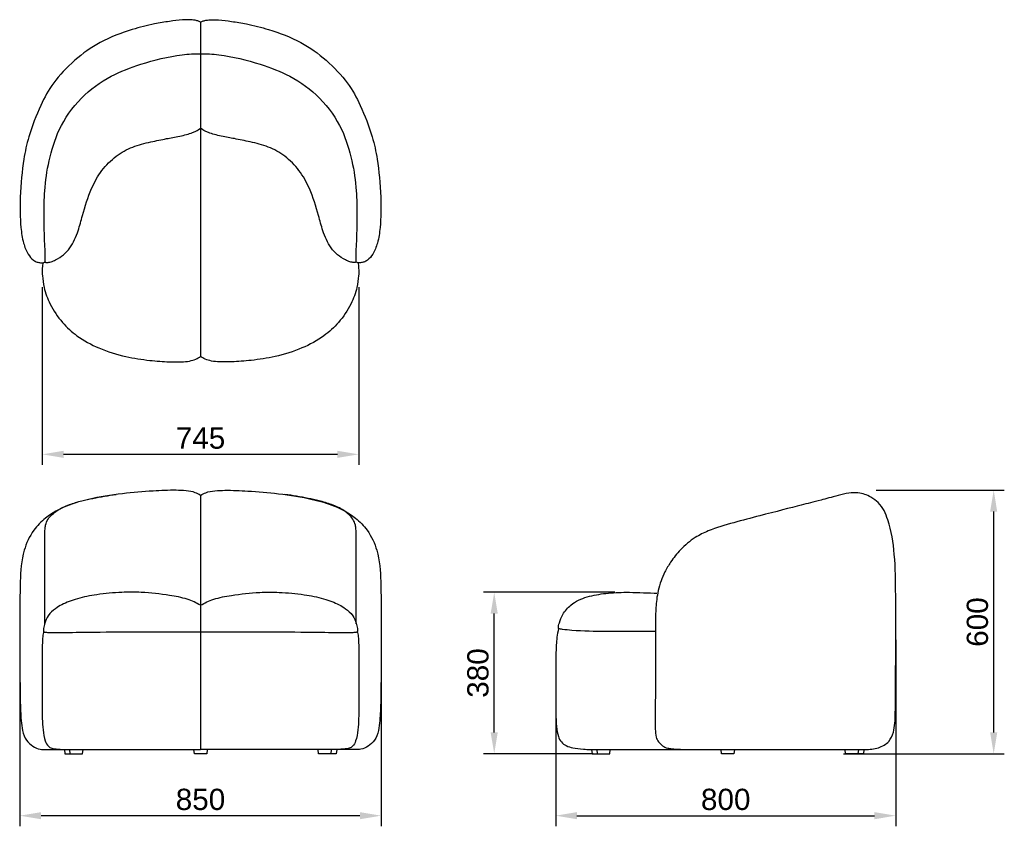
# Model space of a CAD drawing. Header units: millimetres. Extents: x 8802 to 11120, y -191 to 1708.
import ezdxf

# ---------------------------------------------------------------- set-up
doc = ezdxf.new("R2010")
doc.units = ezdxf.units.MM
for name, color, linetype, true_color in [('CAD$图层 03 - 复制', 7, 'Continuous', 0xffffff), ('CAD$实线 - 复制', 7, 'Continuous', 0x000000), ('CAD$破线 - 复制', 7, 'Continuous', 0xbf3f3f), ('Make2D$可见线$曲线', 7, 'Continuous', 0x000000)]:
    doc.layers.add(name, color=color, linetype=linetype, true_color=true_color)
doc.styles.add('默认值', font='arial.ttf')
doc.dimstyles.new('默认值', dxfattribs={"dimscale": 50, "dimtxt": 1, "dimasz": 1, "dimexe": 0.5, "dimexo": 0.5, "dimgap": 0.25, "dimtad": 1, "dimtoh": 1, "dimdec": 0, "dimzin": 1, "dimdsep": 46, "dimtxsty": '默认值', "dimcen": 0.5, "dimazin": 1, "dimtfac": 1, "dimtdec": 4, "dimtix": 1, "dimtofl": 0, "dimtmove": 1, "dimatfit": 3, "dimfxl": 1, "dimtolj": 1, "dimtzin": 1, "dimarcsym": 0})

# ---------------------------------------------------------------- blocks, each defined once
blk = doc.blocks.new('*D1')
at = {"layer": 'CAD$图层 03 - 复制', "color": 0, "lineweight": -2, "transparency": 16777216}
for p, q in [((10818.3, 600.1), (11119.9, 600.1)), ((11094.9, 30), (11094.9, 550.1)), ((10741.2, -20), (11119.9, -20))]:
    blk.add_line(p, q, dxfattribs=at)
at = {"layer": 'CAD$图层 03 - 复制', "color": 0, "transparency": 16777216}
for points in [[(11086.5, 550.1), (11103.2, 550.1), (11094.9, 600.1)], [(11086.5, 30), (11103.2, 30), (11094.9, -20)]]:
    blk.add_solid(points, dxfattribs=at)
at = {"layer": 'Defpoints', "color": 0, "transparency": 16777216}
for p in [(10793.3, 600.1), (11094.9, 600.1), (10716.2, -20)]:
    blk.add_point(p, dxfattribs=at)
at = {"layer": 'CAD$图层 03 - 复制', "color": 0, "transparency": 16777216, "insert": (11056.8, 290), "char_height": 50, "attachment_point": 5, "rotation": 90, "style": '默认值'}
blk.add_mtext('\\A1;600', dxfattribs=at)
blk = doc.blocks.new('*D2')
at = {"layer": 'CAD$图层 03 - 复制', "color": 0, "lineweight": -2, "transparency": 16777216}
for p, q in [((10202.9, 360), (9894.2, 360)), ((9919.2, 30), (9919.2, 310)), ((10151.9, -20), (9894.2, -20))]:
    blk.add_line(p, q, dxfattribs=at)
at = {"layer": 'CAD$图层 03 - 复制', "color": 0, "transparency": 16777216}
for points in [[(9910.8, 310), (9927.5, 310), (9919.2, 360)], [(9910.8, 30), (9927.5, 30), (9919.2, -20)]]:
    blk.add_solid(points, dxfattribs=at)
at = {"layer": 'Defpoints', "color": 0, "transparency": 16777216}
for p in [(9919.2, 360), (10227.9, 360), (10176.9, -20)]:
    blk.add_point(p, dxfattribs=at)
at = {"layer": 'CAD$图层 03 - 复制', "color": 0, "transparency": 16777216, "insert": (9881.1, 170), "char_height": 50, "attachment_point": 5, "rotation": 90, "style": '默认值'}
blk.add_mtext('\\A1;380', dxfattribs=at)
blk = doc.blocks.new('*D3')
at = {"layer": 'CAD$图层 03 - 复制', "color": 0, "lineweight": -2, "transparency": 16777216}
for p, q in [((10864.3, 248.3), (10864.3, -190.8)), ((10063.9, 119.9), (10063.9, -190.8)), ((10113.9, -165.8), (10814.3, -165.8))]:
    blk.add_line(p, q, dxfattribs=at)
at = {"layer": 'CAD$图层 03 - 复制', "color": 0, "transparency": 16777216}
for points in [[(10113.9, -157.5), (10113.9, -174.2), (10063.9, -165.8)], [(10814.3, -157.5), (10814.3, -174.2), (10864.3, -165.8)]]:
    blk.add_solid(points, dxfattribs=at)
at = {"layer": 'Defpoints', "color": 0, "transparency": 16777216}
for p in [(10864.3, 273.3), (10063.9, 144.9), (10864.3, -165.8)]:
    blk.add_point(p, dxfattribs=at)
at = {"layer": 'CAD$图层 03 - 复制', "color": 0, "transparency": 16777216, "insert": (10464.1, -127.8), "char_height": 50, "attachment_point": 5, "style": '默认值'}
blk.add_mtext('\\A1;800', dxfattribs=at)
blk = doc.blocks.new('*D4')
at = {"layer": 'CAD$图层 03 - 复制', "color": 0, "lineweight": -2, "transparency": 16777216}
for p, q in [((8855.4, 1078.1), (8855.4, 659.8)), ((9600.2, 1078.1), (9600.2, 659.8)), ((8905.4, 684.8), (9550.2, 684.8))]:
    blk.add_line(p, q, dxfattribs=at)
at = {"layer": 'CAD$图层 03 - 复制', "color": 0, "transparency": 16777216}
for points in [[(8905.4, 693.1), (8905.4, 676.4), (8855.4, 684.8)], [(9550.2, 693.1), (9550.2, 676.4), (9600.2, 684.8)]]:
    blk.add_solid(points, dxfattribs=at)
at = {"layer": 'Defpoints', "color": 0, "transparency": 16777216}
for p in [(8855.4, 1103.1), (9600.2, 1103.1), (9600.2, 684.8)]:
    blk.add_point(p, dxfattribs=at)
at = {"layer": 'CAD$图层 03 - 复制', "color": 0, "transparency": 16777216, "insert": (9227.8, 722.7), "char_height": 50, "attachment_point": 5, "style": '默认值'}
blk.add_mtext('\\A1;745', dxfattribs=at)
blk = doc.blocks.new('*D5')
at = {"layer": 'CAD$图层 03 - 复制', "color": 0, "lineweight": -2, "transparency": 16777216}
for p, q in [((8802.6, 197.4), (8802.6, -190.8)), ((9653, 197.4), (9653, -190.8)), ((9603, -165.8), (8852.6, -165.8))]:
    blk.add_line(p, q, dxfattribs=at)
at = {"layer": 'CAD$图层 03 - 复制', "color": 0, "transparency": 16777216}
for points in [[(8852.6, -157.5), (8852.6, -174.2), (8802.6, -165.8)], [(9603, -157.5), (9603, -174.2), (9653, -165.8)]]:
    blk.add_solid(points, dxfattribs=at)
at = {"layer": 'Defpoints', "color": 0, "transparency": 16777216}
for p in [(8802.6, 222.4), (9653, 222.4), (8802.6, -165.8)]:
    blk.add_point(p, dxfattribs=at)
at = {"layer": 'CAD$图层 03 - 复制', "color": 0, "transparency": 16777216, "insert": (9227.8, -127.8), "char_height": 50, "attachment_point": 5, "style": '默认值'}
blk.add_mtext('\\A1;850', dxfattribs=at)

msp = doc.modelspace()

# ---------------------------------------------------------------- linework, layer by layer
at = {"layer": 'CAD$实线 - 复制', "color": 0}
for points, knots in [([(9227.8, 1702.2), (9225.7, 1703.3), (9221.1, 1705.2), (9212.8, 1707.2), (9200.8, 1708.1), (9181.1, 1707.2), (9153.2, 1703.9), (9113.6, 1697.1), (9058.1, 1683.3), (8991.8, 1657.9), (8929.5, 1613.8), (8878.3, 1558.1), (8850.6, 1506.4), (8823.3, 1437), (8809.9, 1374.6), (8802.3, 1297.2), (8803, 1229.7), (8809.3, 1184.6), (8820, 1157.9), (8831.6, 1142.9), (8842.4, 1137.3), (8850.3, 1135.7), (8856.2, 1135.4), (8859.9, 1136.3), (8861.2, 1137.3), (8861.6, 1137.6), (8861.7, 1137.7), (8861.8, 1137.6), (8862.3, 1137.4), (8863.2, 1136.8), (8864.9, 1136.3), (8867.5, 1136.2), (8871.3, 1136.8), (8878.1, 1138.5), (8890, 1143.7), (8905.9, 1153.8), (8926.1, 1176.1), (8939.9, 1208.4), (8952.5, 1256.5), (8967, 1305.7), (8993.9, 1353.8), (9027.4, 1387.7), (9067.1, 1409.6), (9109.3, 1420.3), (9140.4, 1426.5), (9168.6, 1431.8), (9189.2, 1435.6), (9207.3, 1441.3), (9218.2, 1446.3), (9224.3, 1450), (9227.8, 1452.4)], [0, 0, 0, 0, 6.954746, 14.961865, 25.437195, 43.180781, 74.061225, 109.572913, 163.601384, 245.595416, 320.959789, 398.922516, 476.683615, 566.393394, 632.086862, 725.313408, 797.585761, 835.311594, 864.360414, 884.562081, 894.336781, 902.195538, 908.428657, 912.006518, 913.307847, 913.434188, 913.528639, 913.618267, 913.733335, 915.347116, 916.767944, 918.839749, 923.13693, 928.490203, 939.804458, 962.194076, 984.024211, 1029.100221, 1065.892599, 1133.319991, 1182.285218, 1229.883896, 1274.05213, 1316.919241, 1354.883439, 1369.294156, 1402.853495, 1417.617363, 1426.148207, 1438.855971, 1438.855971, 1438.855971, 1438.855971]), ([(9227.8, 1702.2), (9229.9, 1703.3), (9234.5, 1705.2), (9242.8, 1707.2), (9254.8, 1708.1), (9274.6, 1707.2), (9302.4, 1703.9), (9342, 1697.1), (9397.5, 1683.3), (9463.8, 1657.9), (9526.1, 1613.8), (9577.3, 1558.1), (9605, 1506.4), (9632.3, 1437), (9645.8, 1374.6), (9653.3, 1297.2), (9652.6, 1229.7), (9646.3, 1184.6), (9635.6, 1157.9), (9624, 1142.9), (9613.2, 1137.3), (9605.3, 1135.7), (9599.4, 1135.4), (9595.7, 1136.3), (9594.4, 1137.3), (9594, 1137.6), (9593.9, 1137.7), (9593.8, 1137.6), (9593.3, 1137.4), (9592.4, 1136.8), (9590.8, 1136.3), (9588.1, 1136.2), (9584.3, 1136.8), (9577.5, 1138.5), (9565.6, 1143.7), (9549.7, 1153.8), (9529.5, 1176.1), (9515.8, 1208.4), (9503.1, 1256.5), (9488.6, 1305.7), (9461.7, 1353.8), (9428.2, 1387.7), (9388.5, 1409.6), (9346.3, 1420.3), (9315.2, 1426.5), (9287, 1431.8), (9266.4, 1435.6), (9248.3, 1441.3), (9237.4, 1446.3), (9231.3, 1450), (9227.8, 1452.4)], [0, 0, 0, 0, 6.954746, 14.961865, 25.437195, 43.180781, 74.061225, 109.572913, 163.601384, 245.595416, 320.959789, 398.922516, 476.683615, 566.393394, 632.086862, 725.313408, 797.585761, 835.311594, 864.360414, 884.562081, 894.336781, 902.195538, 908.428657, 912.006518, 913.307847, 913.434188, 913.528639, 913.618267, 913.733335, 915.347116, 916.767944, 918.839749, 923.13693, 928.490203, 939.804458, 962.194076, 984.024211, 1029.100221, 1065.892599, 1133.319991, 1182.285218, 1229.883896, 1274.05213, 1316.919241, 1354.883439, 1369.294156, 1402.853495, 1417.617363, 1426.148207, 1438.855971, 1438.855971, 1438.855971, 1438.855971]), ([(8857.5, 1136.2), (8856.3, 1132.8), (8854.9, 1118.8), (8855.8, 1100.9), (8858.9, 1075.3), (8873.2, 1035.3), (8900.6, 995), (8939.1, 959.7), (8990.2, 932.6), (9048.5, 914.2), (9104.8, 905.7), (9149.6, 902.5), (9179.7, 901.8), (9201, 903.4), (9215.6, 908.3), (9224.7, 912.5), (9227.8, 914.8)], [0, 0, 0, 0, 11.79118, 31.789688, 68.327518, 114.881033, 171.211141, 222.157821, 286.851925, 358.841265, 420.14928, 469.679161, 501.748165, 522.48051, 538.627998, 551.413822, 551.413822, 551.413822, 551.413822]), ([(9598.1, 1136.2), (9599.3, 1132.8), (9600.7, 1118.8), (9599.8, 1100.9), (9596.7, 1075.3), (9582.4, 1035.3), (9555, 995), (9516.5, 959.7), (9465.4, 932.6), (9407.1, 914.2), (9350.8, 905.7), (9306, 902.5), (9275.9, 901.8), (9254.6, 903.4), (9240, 908.3), (9230.9, 912.5), (9227.8, 914.8)], [0, 0, 0, 0, 11.79118, 31.789688, 68.327518, 114.881033, 171.211141, 222.157821, 286.851925, 358.841265, 420.14928, 469.679161, 501.748165, 522.48051, 538.627998, 551.413822, 551.413822, 551.413822, 551.413822]), ([(9227.8, 588.1), (9223.9, 590.6), (9213.2, 596.3), (9193.3, 599.4), (9160.2, 600.6), (9110.3, 598.5), (9040.8, 592.7), (8970.2, 581.3), (8913.4, 565.5), (8866.6, 540.6), (8830.6, 503.9), (8807, 452.3), (8802.5, 378.6), (8802.8, 295), (8802, 211.3), (8803.1, 141.4), (8803.5, 91.1), (8805.6, 57.7), (8808.3, 33.8), (8816.2, 11.4), (8833.1, -3.4), (8847, -9.8), (8864.7, -10), (8990.8, -10), (9112.9, -10), (9227.8, -10)], [0, 0, 0, 0, 13.895849, 36.046748, 59.503892, 113.531577, 185.550002, 268.598145, 327.920579, 385.199792, 424.731478, 476.712479, 551.335031, 646.538131, 727.949375, 802.126372, 856.510116, 878.714398, 902.872964, 928.163556, 950.043157, 972.710352, 984.718833, 1006.112462, 1350.908984, 1350.908984, 1350.908984, 1350.908984]), ([(9227.8, 588.1), (9231.7, 590.6), (9242.4, 596.3), (9262.3, 599.4), (9295.4, 600.6), (9345.3, 598.5), (9414.8, 592.7), (9485.4, 581.3), (9542.2, 565.5), (9589, 540.6), (9625, 503.9), (9648.6, 452.3), (9653.1, 378.6), (9652.8, 295), (9653.6, 211.3), (9652.5, 141.4), (9652.1, 91.1), (9650, 57.7), (9647.3, 33.8), (9639.4, 11.4), (9622.6, -3.4), (9608.6, -9.8), (9590.9, -10), (9464.8, -10), (9342.7, -10), (9227.8, -10)], [0, 0, 0, 0, 13.895849, 36.046748, 59.503892, 113.531577, 185.550002, 268.598145, 327.920579, 385.199792, 424.731478, 476.712479, 551.335031, 646.538131, 727.949375, 802.126372, 856.510116, 878.714398, 902.872964, 928.163556, 950.043157, 972.710352, 984.718833, 1006.112462, 1350.908984, 1350.908984, 1350.908984, 1350.908984]), ([(10151.2, -10), (10356.2, -10), (10585.9, -10), (10797.2, -10.2), (10823.3, -8.4), (10849.7, 7.1), (10862.2, 35.3), (10863.8, 87.6), (10864.2, 195), (10864.6, 320.4), (10863.5, 446.4), (10851.8, 519.4), (10831.6, 566.7), (10802.8, 586.8), (10780.4, 595.2), (10754.1, 594.4), (10719.9, 585.6), (10674, 573), (10643.2, 565.7), (10560.4, 544.3), (10483, 524.1), (10431.3, 509.4), (10388.5, 488.2), (10358.5, 462.8), (10335.8, 434.2), (10317.2, 402.5), (10306.2, 372.5), (10300.5, 337.8), (10298.7, 307.6), (10298.7, 271.7), (10298.7, 194.8), (10298.7, 121.8), (10298, 53.5), (10298.4, 35.9), (10299, 20.1), (10305.5, 7.7), (10314.8, -1.8), (10324.7, -6.7), (10338.1, -8.4), (10346.5, -9.3), (10355.2, -9.3), (10362.6, -10)], [0, 0, 0, 0, 672.678648, 687.643526, 719.787095, 749.423896, 776.276883, 822.598957, 905.533913, 1100.144078, 1197.825068, 1283.808486, 1332.318115, 1353.786879, 1387.282665, 1407.517473, 1429.274299, 1471.119011, 1550.283876, 1663.863802, 1727.43248, 1790.494392, 1824.489066, 1869.93657, 1907.105067, 1933.581355, 1979.931006, 2001.911402, 2038.96191, 2070.28518, 2109.854896, 2269.443092, 2289.413007, 2303.049825, 2322.53074, 2335.711877, 2349.948165, 2363.258513, 2370.194272, 2381.368464, 2388.708657, 2388.708657, 2388.708657, 2388.708657]), ([(9227.8, 329.5), (9217.9, 335.2), (9194.5, 346), (9147, 354.6), (9095.5, 360.5), (9038.1, 360.3), (8987.5, 355.7), (8938.4, 346.3), (8905.4, 333.7), (8885.4, 321.1), (8869.9, 308.4), (8861.3, 289.6), (8858.8, 277.8), (8858, 271.6), (8858.1, 269.1), (8858.5, 267.8), (8858.7, 267.3), (8858.8, 267.3)], [0, 0, 0, 0, 34.039485, 76.693839, 143.885084, 189.597876, 248.708639, 295.977049, 339.146713, 362.047683, 390.657239, 410.546865, 422.980139, 426.059651, 428.622701, 429.993428, 430.184462, 430.184462, 430.184462, 430.184462]), ([(9227.8, 329.5), (9237.7, 335.2), (9261.1, 346), (9308.6, 354.6), (9360.1, 360.5), (9417.5, 360.3), (9468.1, 355.7), (9517.2, 346.3), (9550.2, 333.7), (9570.2, 321.1), (9585.7, 308.4), (9594.3, 289.6), (9596.9, 277.8), (9597.6, 271.6), (9597.5, 269.1), (9597.1, 267.8), (9596.9, 267.3), (9596.8, 267.3)], [0, 0, 0, 0, 34.039485, 76.693839, 143.885084, 189.597876, 248.708639, 295.977049, 339.146713, 362.047683, 390.657239, 410.546865, 422.980139, 426.059651, 428.622701, 429.993428, 430.184462, 430.184462, 430.184462, 430.184462]), ([(10070.7, 275.1), (10070.6, 275.4), (10070.1, 276.5), (10070.2, 278.9), (10071, 283), (10074.1, 292.9), (10080.8, 310.8), (10102, 335.3), (10137.7, 350.8), (10186.1, 358.9), (10231.9, 360.7), (10275.1, 359.1), (10299.6, 357.7), (10301.6, 357.6)], [0, 0, 0, 0, 0.96238, 3.603559, 6.510127, 13.262585, 34.15297, 64.591582, 109.527841, 155.974016, 211.734863, 279.654121, 285.504811, 285.504811, 285.504811, 285.504811]), ([(8859, 267.3), (8857.5, 264.7), (8856, 254.6), (8855.3, 231.8), (8855, 200.5), (8855.1, 150.9), (8854.6, 92.3), (8855.7, 44.3), (8860.7, 12.6), (8867.6, -1.9), (8877.7, -7.4), (8887.6, -9.1), (8897.7, -9.7), (8911, -10), (8921.7, -9.8), (9016.3, -10), (9128.5, -10), (9227.8, -10)], [0, 0, 0, 0, 11.823786, 29.197711, 54.608227, 111.606542, 171.863143, 223.296237, 250.319891, 266.498134, 276.967701, 287.458075, 299.596075, 311.50971, 332.705317, 336.026044, 633.892337, 633.892337, 633.892337, 633.892337]), ([(9596.6, 267.3), (9598.1, 264.7), (9599.6, 254.6), (9600.3, 231.8), (9600.6, 200.5), (9600.5, 150.9), (9601, 92.3), (9599.9, 44.3), (9594.9, 12.6), (9588, -1.9), (9577.9, -7.4), (9568, -9.1), (9557.9, -9.7), (9544.6, -10), (9533.9, -9.8), (9439.3, -10), (9327.1, -10), (9227.8, -10)], [0, 0, 0, 0, 11.823786, 29.197711, 54.608227, 111.606542, 171.863143, 223.296237, 250.319891, 266.498134, 276.967701, 287.458075, 299.596075, 311.50971, 332.705317, 336.026044, 633.892337, 633.892337, 633.892337, 633.892337]), ([(10070.7, 275), (10066.9, 259.9), (10064.8, 235.6), (10064.1, 195.3), (10064.1, 140.8), (10064, 87.5), (10065.1, 46.4), (10068.4, 22.5), (10076.7, 6.7), (10089.3, -2.1), (10105.3, -7), (10123.9, -9.1), (10138.7, -9.8), (10151.2, -9.9)], [0, 0, 0, 0, 35.404217, 70.982666, 128.044501, 192.596486, 224.118787, 246.987147, 262.076681, 278.32194, 297.465442, 322.390192, 334.108384, 334.108384, 334.108384, 334.108384])]:
    msp.add_open_spline(points, degree=3, knots=knots, dxfattribs=at)
at = {"layer": 'CAD$破线 - 复制', "color": 0}
for p, q in [((9227.8, 1701.9), (9227.8, 915.1)), ((9227.8, 588.1), (9227.8, -10))]:
    msp.add_line(p, q, dxfattribs=at)
for points, knots in [([(8861.7, 1138.3), (8861.8, 1139.3), (8862.1, 1142), (8861.9, 1148.2), (8862.6, 1160.8), (8860.1, 1194), (8859.6, 1243.5), (8860.1, 1309.3), (8870.1, 1377.7), (8893.4, 1454.2), (8942.6, 1525.4), (9012.2, 1576), (9094.5, 1607), (9165.6, 1625), (9213.5, 1627.8), (9242.1, 1627.8), (9290, 1625), (9361.1, 1607), (9443.4, 1576), (9513.1, 1525.4), (9562.2, 1454.2), (9585.5, 1377.7), (9595.6, 1309.3), (9596, 1243.5), (9595.5, 1194), (9593, 1160.8), (9593.7, 1148.2), (9593.5, 1142), (9593.8, 1139.3), (9593.9, 1138.3)], [0, 0, 0, 0, 1.659057, 4.159057, 9.497172, 21.168755, 55.650197, 86.156027, 122.841282, 162.321114, 208.766035, 252.695005, 290.546444, 340.727789, 362.234672, 362.234672, 383.741556, 433.922901, 471.77434, 515.70331, 562.148231, 601.628063, 638.313318, 668.819148, 703.30059, 714.972173, 720.310288, 722.810288, 724.469345, 724.469345, 724.469345, 724.469345]), ([(8861.1, 285.9), (8861.1, 341.1), (8861.1, 393), (8861.1, 453.6), (8861.1, 490.9), (8861.6, 507.4), (8863.3, 520.3), (8870.3, 536.9), (8890.3, 554.1), (8918.7, 566.9), (8947.1, 575.4), (8983.9, 583.4), (9010.9, 587.9), (9029.3, 590.2)], [12.773869, 12.773869, 12.773869, 12.773869, 96.672622, 168.625895, 194.690599, 208.574068, 217.92039, 233.536692, 263.812981, 295.329478, 326.324243, 352.596607, 408.306144, 408.306144, 408.306144, 408.306144]), ([(9594.5, 285.9), (9594.5, 341.1), (9594.5, 393), (9594.5, 453.6), (9594.5, 490.9), (9594.1, 507.4), (9592.3, 520.3), (9585.3, 536.9), (9565.3, 554.1), (9536.9, 566.9), (9508.5, 575.4), (9471.7, 583.4), (9444.7, 587.9), (9426.3, 590.2)], [12.773869, 12.773869, 12.773869, 12.773869, 96.672622, 168.625895, 194.690599, 208.574068, 217.92039, 233.536692, 263.812981, 295.329478, 326.324243, 352.596607, 408.306144, 408.306144, 408.306144, 408.306144]), ([(8859.1, 267.3), (8859.4, 267), (8860, 266.6), (8863.8, 266), (8873.5, 265.3), (8907.6, 265.5), (8976.7, 266.3), (9075.3, 267.4), (9163.6, 267.1), (9213.7, 267), (9241.9, 267), (9292, 267.1), (9380.3, 267.4), (9478.9, 266.3), (9548, 265.5), (9582.1, 265.3), (9591.8, 266), (9595.6, 266.6), (9596.3, 267), (9596.5, 267.3)], [430.184462, 430.184462, 430.184462, 430.184462, 430.717361, 431.28314, 436.258075, 446.248096, 485.25278, 545.795853, 602.795854, 625.209409, 625.209409, 647.622964, 704.622965, 765.166039, 804.170723, 814.160743, 819.135678, 819.701458, 820.234357, 820.234357, 820.234357, 820.234357]), ([(10298.7, 267.8), (10223.8, 267.8), (10170.4, 267.8), (10123.9, 268.1), (10084.8, 272), (10073.9, 273.6), (10070.8, 274.4)], [53.930556, 53.930556, 53.930556, 53.930556, 116.80384, 214.085227, 238.090586, 247.650753, 247.650753, 247.650753, 247.650753])]:
    msp.add_open_spline(points, degree=3, knots=knots, dxfattribs=at)
at = {"layer": 'Make2D$可见线$曲线', "color": 0, "lineweight": -3}
for p, q in [((8921.4, -20), (8920.4, -10)), ((9535.4, -10), (9534.4, -20)), ((10162.4, -20), (10161.4, -10)), ((10776.4, -10), (10775.4, -20))]:
    msp.add_line(p, q, dxfattribs=at)
for points in [[(8907.4, -10), (8908.4, -20), (8950.4, -20), (8951.4, -10)], [(9243.4, -10), (9242.4, -20), (9213.4, -20), (9212.4, -10)], [(9548.4, -10), (9547.4, -20), (9505.4, -20), (9504.4, -10)], [(10148.4, -10), (10149.4, -20), (10191.4, -20), (10192.4, -10)], [(10484.4, -10), (10483.4, -20), (10454.4, -20), (10453.4, -10)], [(10789.4, -10), (10788.4, -20), (10746.4, -20), (10745.4, -10)]]:
    msp.add_lwpolyline(points, dxfattribs=at)

# ---------------------------------------------------------------- dimensions: what is measured, and where the dimension line sits
at = {"layer": 'CAD$图层 03 - 复制', "color": 0}
for base, p1, p2, picture, middle in [((9600.2, 684.8), (8855.4, 1103.1), (9600.2, 1103.1), '*D4', (9227.8, 722.7)), ((10864.3, -165.8), (10063.9, 144.9), (10864.3, 273.3), '*D3', (10464.1, -127.8)), ((8802.6, -165.8), (9653, 222.4), (8802.6, 222.4), '*D5', (9227.8, -127.8))]:
    dim = msp.add_linear_dim(base=base, p1=p1, p2=p2, dimstyle='默认值', override={"dimscale": 50, "dimtxt": 1, "dimasz": 1, "dimexe": 0.5, "dimexo": 0.5, "dimgap": 0.25, "dimtad": 1, "dimtih": 0, "dimtoh": 0, "dimdec": 0, "dimlfac": 1, "dimzin": 1, "dimtxsty": '默认值', "dimsah": 0, "dimcen": 0.5, "dimadec": 2, "dimazin": 0, "dimtix": 0, "dimtmove": 0, "dimtzin": 1}, dxfattribs=at)
    dim.commit()
    dim.dimension.update_dxf_attribs({"geometry": picture, "text_midpoint": middle})
dim = msp.add_linear_dim(base=(11094.9, 600.1), p1=(10716.2, -20), p2=(10793.3, 600.1), angle=90, text='600', dimstyle='默认值', override={"dimscale": 50, "dimtxt": 1, "dimasz": 1, "dimexe": 0.5, "dimexo": 0.5, "dimgap": 0.25, "dimtad": 1, "dimtih": 0, "dimtoh": 0, "dimdec": 0, "dimlfac": 1, "dimzin": 1, "dimtxsty": '默认值', "dimsah": 0, "dimcen": 0.5, "dimadec": 2, "dimazin": 0, "dimtix": 0, "dimtmove": 0, "dimtzin": 1}, dxfattribs=at)
dim.commit()
dim.dimension.update_dxf_attribs({"geometry": '*D1', "text_midpoint": (11056.8, 290)})
dim = msp.add_linear_dim(base=(9919.2, 360), p1=(10176.9, -20), p2=(10227.9, 360), angle=90, dimstyle='默认值', override={"dimscale": 50, "dimtxt": 1, "dimasz": 1, "dimexe": 0.5, "dimexo": 0.5, "dimgap": 0.25, "dimtad": 1, "dimtih": 0, "dimtoh": 0, "dimdec": 0, "dimlfac": 1, "dimzin": 1, "dimtxsty": '默认值', "dimsah": 0, "dimcen": 0.5, "dimadec": 2, "dimazin": 0, "dimtix": 0, "dimtmove": 0, "dimtzin": 1}, dxfattribs=at)
dim.commit()
dim.dimension.update_dxf_attribs({"geometry": '*D2', "text_midpoint": (9881.1, 170)})

doc.saveas('drawing.dxf')
